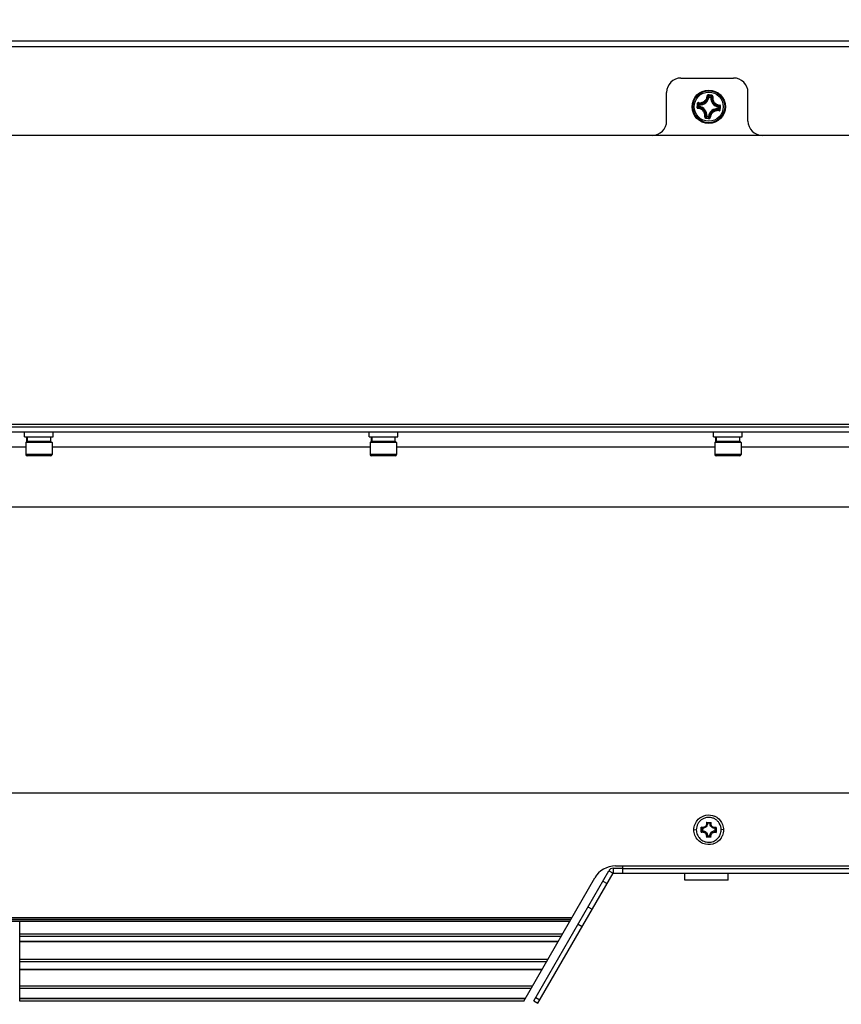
# Model space of a CAD drawing. Header units: millimetres. Extents: x 0 to 420, y 0 to 297.
# Tile 76 of 104: x 213 to 256, y 204 to 255. Entities that reach past the tile are written whole.
import ezdxf

# ---------------------------------------------------------------- set-up
doc = ezdxf.new("R2010")
doc.units = ezdxf.units.MM
doc.header["$LTSCALE"] = 23.1
doc.layers.get('0').update_dxf_attribs({"linetype": 'CONTINUOUS'})
doc.layers.add('02___PRT_ALL_AXES', color=7, linetype='CONTINUOUS')
doc.layers.add('DIM_PILOTEES', color=7, linetype='CONTINUOUS')
doc.styles.get("Standard").update_dxf_attribs({"font": 'txt', "width": 0.7})
doc.dimstyles.new('DIMSTYLE_2', dxfattribs={"dimtxt": 2.5, "dimasz": 3.5, "dimexe": 2, "dimexo": 0, "dimtad": 1, "dimlfac": 4, "dimdsep": 46, "dimtxsty": 'Standard', "dimblk": '_FILLED', "dimblk1": '_FILLED', "dimblk2": '_FILLED', "dimcen": 0.09, "dimazin": 2, "dimtp": 0.8, "dimtm": 0.8, "dimtfac": 1, "dimtofl": 0, "dimtmove": 0, "dimatfit": 3, "dimldrblk": '_FILLED', "dimfxl": 0, "dimtolj": 1, "dimarcsym": 0})

# ---------------------------------------------------------------- blocks, each defined once
blk = doc.blocks.new('_FILLED')
at = {"color": 0, "linetype": 'ByBlock'}
blk.add_solid([(0, 0), (-1, 0.143), (-1, -0.143)], dxfattribs=at)
blk = doc.blocks.new('*D3')
at = {"layer": 'DIM_PILOTEES', "color": 2, "linetype": 'Continuous'}
for p, q in [((44.092, 203.811), (44.092, 268.512)), ((294.092, 203.807), (294.092, 268.512)), ((44.092, 266.512), (169.092, 266.512)), ((294.092, 266.512), (169.092, 266.512))]:
    blk.add_line(p, q, dxfattribs=at)
at = {"layer": 'DIM_PILOTEES', "color": 2, "linetype": 'Continuous', "xscale": 3.5, "yscale": 3.5, "zscale": 3.5, "rotation": 180}
blk.add_blockref('_FILLED', (44.092, 266.512), dxfattribs=at)
at = {"layer": 'DIM_PILOTEES', "color": 2, "linetype": 'Continuous', "xscale": 3.5, "yscale": 3.5, "zscale": 3.5}
blk.add_blockref('_FILLED', (294.092, 266.512), dxfattribs=at)
at = {"layer": 'DIM_PILOTEES', "color": 2, "linetype": 'Continuous', "insert": (168.02, 269.637), "char_height": 2.5, "width": 10.98214, "attachment_point": 2, "line_spacing_factor": 0.9}
blk.add_mtext('{\\ftxt;\\W0.0001;\\H0.0001;\\~}{\\ftxt;\\W2.9285714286;\\H2.5; }{\\ftxt;\\W0.0001;\\H0.0001;\\~}', dxfattribs=at)

msp = doc.modelspace()

# ---------------------------------------------------------------- linework, layer by layer
at = {"color": 7, "linetype": 'Continuous'}
for p, q in [((249.2482, 251.2327), (249.2237, 251.2367)), ((249.2511, 251.2573), (249.246, 251.2641)), ((249.2482, 251.2327), (249.2511, 251.2573)), ((249.2482, 251.2327), (249.3287, 251.2231)), ((249.2511, 251.2573), (249.3316, 251.2478)), ((249.3287, 251.2231), (249.3316, 251.2478)), ((249.3287, 251.2231), (249.3535, 251.2213)), ((249.3316, 251.2478), (249.3392, 251.2541)), ((248.6502, 250.7107), (248.6405, 250.7026)), ((248.7009, 250.7507), (248.6938, 250.7454)), ((248.7009, 250.7507), (248.7104, 250.8312)), ((248.7256, 250.7478), (248.7009, 250.7507)), ((248.7104, 250.8312), (248.7052, 250.8376)), ((248.7351, 250.8283), (248.7104, 250.8312)), ((248.7256, 250.7478), (248.7215, 250.7233)), ((248.7256, 250.7478), (248.7351, 250.8282)), ((248.7351, 250.8283), (248.7369, 250.8531)), ((249.7331, 250.71), (249.7235, 250.6295)), ((249.7331, 250.71), (249.7372, 250.7345)), ((249.7331, 250.71), (249.7578, 250.7071)), ((249.7578, 250.7071), (249.7482, 250.6266)), ((249.7578, 250.7071), (249.7648, 250.7124)), ((249.8084, 250.747), (249.8181, 250.7552)), ((249.1299, 250.2347), (249.1051, 250.2364)), ((249.127, 250.21), (249.1194, 250.2037)), ((249.1299, 250.2347), (249.127, 250.21)), ((249.2075, 250.2004), (249.127, 250.21)), ((249.2104, 250.2251), (249.13, 250.2347)), ((249.2104, 250.2251), (249.2075, 250.2004)), ((249.2075, 250.2004), (249.2126, 250.1937)), ((249.2104, 250.2251), (249.2349, 250.2211)), ((249.7235, 250.6295), (249.7218, 250.6047)), ((249.7235, 250.6295), (249.7482, 250.6266)), ((249.7482, 250.6266), (249.7535, 250.6202)), ((252.0293, 249.2289), (246.2793, 249.2289)), ((44.5293, 234.1414), (293.9168, 234.1414)), ((293.9168, 233.9789), (44.5293, 233.9789)), ((44.5418, 233.7289), (293.9168, 233.7289)), ((213.4793, 233.4789), (213.4793, 233.7289)), ((214.9793, 233.4789), (214.9793, 233.7289)), ((231.4793, 233.4789), (231.4793, 233.7289)), ((232.9793, 233.4789), (232.9793, 233.7289)), ((249.4793, 233.4789), (249.4793, 233.7289)), ((250.9793, 233.4789), (250.9793, 233.7289)), ((213.4793, 233.4789), (214.9793, 233.4789)), ((213.5956, 233.2289), (213.5418, 233.1751)), ((214.9168, 233.1751), (213.5418, 233.1751)), ((213.5418, 233.1751), (213.5418, 232.5539)), ((214.8631, 233.2289), (213.5956, 233.2289)), ((213.6043, 233.2289), (213.6043, 233.4789)), ((213.6117, 233.2289), (213.6117, 233.4789)), ((213.6362, 233.2289), (213.6362, 233.4789)), ((214.8543, 233.2289), (214.8543, 233.4789)), ((214.8631, 233.2289), (214.9168, 233.1751)), ((214.9168, 233.1751), (214.9168, 232.5539)), ((231.4793, 233.4789), (232.9793, 233.4789)), ((231.5956, 233.2289), (231.5418, 233.1751)), ((232.9168, 233.1751), (231.5418, 233.1751)), ((231.5418, 233.1751), (231.5418, 232.5539)), ((232.8631, 233.2289), (231.5956, 233.2289)), ((231.6043, 233.2289), (231.6043, 233.4789)), ((231.6117, 233.2289), (231.6117, 233.4789)), ((231.6362, 233.2289), (231.6362, 233.4789)), ((232.8543, 233.2289), (232.8543, 233.4789)), ((232.8631, 233.2289), (232.9168, 233.1751)), ((232.9168, 233.1751), (232.9168, 232.5539)), ((249.4793, 233.4789), (250.9793, 233.4789)), ((249.5956, 233.2289), (249.5418, 233.1751)), ((250.9168, 233.1751), (249.5418, 233.1751)), ((249.5418, 233.1751), (249.5418, 232.5539)), ((250.8631, 233.2289), (249.5956, 233.2289)), ((249.6043, 233.2289), (249.6043, 233.4789)), ((249.6117, 233.2289), (249.6117, 233.4789)), ((249.6362, 233.2289), (249.6362, 233.4789)), ((250.8543, 233.2289), (250.8543, 233.4789)), ((250.8631, 233.2289), (250.9168, 233.1751)), ((250.9168, 233.1751), (250.9168, 232.5539)), ((213.5418, 232.9264), (196.9168, 232.9264)), ((231.5418, 232.9264), (214.9168, 232.9264)), ((249.5418, 232.9264), (232.9168, 232.9264)), ((267.5418, 232.9264), (250.9168, 232.9264)), ((214.9168, 232.5539), (213.5418, 232.5539)), ((214.8418, 232.4789), (213.6168, 232.4789)), ((232.9168, 232.5539), (231.5418, 232.5539)), ((232.8418, 232.4789), (231.6168, 232.4789)), ((250.9168, 232.5539), (249.5418, 232.5539)), ((250.8418, 232.4789), (249.6168, 232.4789)), ((48.3543, 214.8636), (290.1043, 214.8636)), ((249.1051, 213.3208), (249.3606, 213.3181)), ((249.2967, 213.2825), (249.1679, 213.2839)), ((248.4543, 212.9288), (248.579, 212.9455)), ((248.8355, 212.8047), (248.8383, 213.0599)), ((248.8903, 213.0125), (248.8889, 212.8837)), ((249.1606, 212.6064), (249.2894, 212.6051)), ((249.567, 212.8764), (249.5684, 213.0052)), ((249.6218, 213.0515), (249.619, 212.7963)), ((250.0043, 212.9288), (249.8782, 212.9457)), ((249.3522, 212.5354), (249.0967, 212.5381)), ((244.3595, 211.0414), (274.0991, 211.0414)), ((240.0843, 203.9882), (244.0121, 210.7914)), ((244.0121, 210.7914), (244.2287, 210.6664)), ((244.2287, 210.9164), (244.7287, 210.9164)), ((244.2287, 210.9164), (244.2287, 210.6664)), ((247.9888, 210.2914), (247.9888, 210.6664)), ((250.2388, 210.2914), (250.2388, 210.6664)), ((239.5606, 203.9789), (243.277, 210.4164)), ((243.6996, 210.2501), (243.9162, 210.1251)), ((250.2388, 210.2914), (247.9888, 210.2914)), ((242.9188, 208.8977), (243.1353, 208.7727)), ((96.375, 208.3493), (242.0836, 208.3493)), ((96.4272, 208.2588), (242.0314, 208.2588)), ((96.477, 208.1727), (241.9817, 208.1727)), ((96.4873, 208.1548), (241.9714, 208.1548)), ((213.2293, 203.9789), (213.2293, 208.1548)), ((242.3988, 207.997), (242.6153, 207.872)), ((241.5775, 207.4726), (213.2293, 207.4726)), ((241.5033, 207.344), (213.2293, 207.344)), ((213.2293, 207.1127), (241.3697, 207.1127)), ((213.2293, 207.0912), (241.3574, 207.0912)), ((240.8144, 206.1507), (213.2293, 206.1507)), ((240.7401, 206.0221), (213.2293, 206.0221)), ((240.512, 205.6269), (213.2293, 205.6269)), ((240.4996, 205.6054), (213.2293, 205.6054)), ((240.0121, 204.761), (213.2293, 204.761)), ((239.9379, 204.6324), (213.2293, 204.6324)), ((239.637, 204.1114), (213.2293, 204.1114)), ((239.6247, 204.0899), (213.2293, 204.0899)), ((239.5606, 203.9789), (213.2293, 203.9789)), ((240.0843, 203.9882), (240.3008, 203.8632)), ((240.1893, 204.17), (240.4058, 204.045))]:
    msp.add_line(p, q, dxfattribs=at)
at = {"color": 2, "linetype": 'Continuous'}
for p, q in [((248.9162, 212.9935), (248.9162, 212.9499)), ((249.5412, 212.9935), (249.5412, 212.9499))]:
    msp.add_line(p, q, dxfattribs=at)
at = {"color": 3, "linetype": 'Continuous'}
for p, q in [((244.7287, 211.0414), (244.7287, 210.6664)), ((240.3008, 203.8632), (244.2287, 210.6664)), ((244.2287, 210.6664), (274.23, 210.6664)), ((244.7287, 210.9055), (273.73, 210.9055))]:
    msp.add_line(p, q, dxfattribs=at)
at = {"color": 7, "linetype": 'Continuous'}
for radius in [0.8704, 0.8702, 0.8344, 0.7601]:
    msp.add_circle((249.2293, 250.7289), radius, dxfattribs=at)
for centre, radius, start, end in [((248.7698, 251.312), 0.485, 265.90118, 350.58105), ((248.7698, 251.312), 0.4601, 265.90152, 350.58066), ((248.3208, 250.5241), 1.1502, 39.97138, 42.08617), ((248.2427, 250.459), 1.2519, 38.40664, 39.95839), ((245.9667, 223.2002), 28.3031, 83.0478, 83.43412), ((248.2185, 250.483), 1.2907, 37.24242, 40.29249), ((245.944, 222.994), 28.5405, 83.05127, 83.43758), ((249.8125, 251.1885), 0.485, 175.90118, 260.58105), ((250.1531, 250.2555), 1.2883, 126.18722, 129.18213), ((249.8125, 251.1885), 0.4601, 175.90156, 260.58066), ((250.1257, 250.2357), 1.2521, 126.53237, 128.07552), ((250.0652, 250.3169), 1.1508, 124.39677, 126.51954), ((276.9629, 247.4416), 28.5395, 173.24027, 173.4334), ((276.9631, 247.4424), 28.5396, 173.04875, 173.24188), ((276.7583, 247.4663), 28.3034, 173.04796, 173.43427), ((249.4848, 249.7057), 1.3064, 127.26162, 129.70582), ((249.7048, 251.6543), 1.2909, 216.1898, 219.25082), ((249.4343, 249.8201), 1.1505, 129.97502, 132.08555), ((249.6418, 251.5651), 1.1515, 214.39769, 216.52526), ((249.4989, 249.7426), 1.2514, 128.40682, 129.96253), ((249.7223, 251.6251), 1.2519, 216.53734, 218.07525), ((248.6462, 250.2693), 0.4601, 355.90152, 80.5807), ((248.6462, 250.2693), 0.485, 355.90118, 80.58105), ((248.9595, 251.7154), 1.2518, 308.40661, 309.96187), ((249.0246, 251.6373), 1.1501, 309.97494, 312.08629), ((248.9737, 251.7523), 1.3066, 307.26186, 309.7056), ((221.7004, 253.9915), 28.3034, 353.04796, 353.43427), ((221.4957, 254.0162), 28.5395, 353.24027, 353.4334), ((248.3932, 251.1413), 1.1513, 304.39757, 306.51945), ((248.3056, 251.2021), 1.288, 306.18689, 309.18238), ((252.4918, 278.2576), 28.3031, 263.04812, 263.43443), ((248.3332, 251.2218), 1.2517, 306.53165, 308.0753), ((249.6889, 250.1458), 0.485, 85.90118, 170.58105), ((250.2401, 250.9748), 1.2907, 217.24242, 220.29247), ((249.6889, 250.1458), 0.4601, 85.90156, 170.58066), ((250.216, 250.9988), 1.2519, 218.40664, 219.95838), ((250.1378, 250.9336), 1.1501, 219.97137, 222.0863), ((248.736, 249.8324), 1.2523, 36.53805, 38.07548), ((248.8172, 249.8929), 1.151, 34.39702, 36.52534), ((248.7536, 249.8033), 1.2911, 36.1901, 39.25057), ((221.4955, 254.0154), 28.5396, 353.04875, 353.24188), ((252.518, 278.4634), 28.5405, 263.04447, 263.43079), ((213.6168, 232.5539), 0.075, 180, 270), ((214.8418, 232.5539), 0.075, 270, 0), ((231.6168, 232.5539), 0.075, 180, 270), ((232.8418, 232.5539), 0.075, 270, 0), ((249.6168, 232.5539), 0.075, 180, 270), ((250.8418, 232.5539), 0.075, 270, 0), ((249.2224, 212.9184), 0.7873, 55.55415, 66.8421), ((249.2276, 212.9281), 0.6489, 150.72237, 180.00016), ((249.2297, 212.9281), 0.6489, 0.00336, 32.1387), ((249.2297, 212.9314), 0.6489, 0.0013, 29.40935), ((249.5708, 212.3629), 0.8578, 146.45664, 148.99797), ((248.5354, 213.1198), 0.809, 318.91829, 320.61214), ((249.9282, 213.1101), 0.8144, 218.33281, 220.04821), ((248.8777, 212.3694), 0.8555, 29.93553, 32.45006), ((249.2257, 212.9318), 0.7795, 325.99575, 337.31172), ((244.3595, 209.7914), 1.25, 90, 150.00169), ((244.2287, 210.6664), 0.25, 90, 150)]:
    msp.add_arc(centre, radius, start, end, dxfattribs=at)
for points, knots in [([(248.6917, 250.9146), (248.7199, 250.9096), (248.7777, 250.9055), (248.8639, 250.9176), (248.946, 250.9476), (249.0202, 250.9942), (249.0829, 251.0554), (249.1312, 251.1283), (249.1631, 251.2092), (249.1727, 251.2664), (249.1744, 251.295)], [0, 0, 0, 0, 0.1241448, 0.2489665, 0.3743331, 0.5000011, 0.6256686, 0.751035, 0.8758568, 1, 1, 1, 1]), ([(248.692, 250.9408), (248.7187, 250.9361), (248.7734, 250.9323), (248.8549, 250.9438), (248.9326, 250.9721), (249.0028, 251.0163), (249.0622, 251.0742), (249.1079, 251.1432), (249.1381, 251.2197), (249.1472, 251.2738), (249.1489, 251.3008)], [0, 0, 0, 0, 0.1240276, 0.2488243, 0.3742407, 0.5000006, 0.62576, 0.7511763, 0.8759732, 1, 1, 1, 1]), ([(249.2057, 251.3475), (249.1989, 251.3483), (249.1848, 251.3471), (249.1663, 251.3373), (249.1531, 251.3211), (249.1493, 251.3076), (249.1489, 251.3008)], [0, 0, 0, 0, 0.2518551, 0.5029894, 0.7523418, 1, 1, 1, 1]), ([(249.1489, 251.3008), (249.152, 251.3007), (249.1577, 251.3002), (249.1654, 251.2989), (249.1706, 251.2975), (249.1734, 251.2962), (249.1742, 251.2954), (249.1744, 251.295)], [0, 0, 0, 0, 0.3478051, 0.6537847, 0.8782901, 0.9519757, 1, 1, 1, 1]), ([(249.203, 251.3177), (249.1996, 251.3181), (249.1926, 251.3176), (249.1833, 251.3129), (249.1766, 251.305), (249.1746, 251.2983), (249.1744, 251.295)], [0, 0, 0, 0, 0.254612, 0.5058332, 0.7536221, 1, 1, 1, 1]), ([(249.2057, 251.3475), (249.2053, 251.3441), (249.2046, 251.3375), (249.2037, 251.3287), (249.2031, 251.3225), (249.203, 251.3191), (249.2029, 251.318), (249.203, 251.3177)], [0, 0, 0, 0, 0.3459003, 0.6614625, 0.8926663, 0.9634668, 1, 1, 1, 1]), ([(249.3968, 251.3249), (249.3964, 251.3215), (249.3957, 251.3149), (249.3944, 251.3061), (249.3935, 251.2999), (249.3929, 251.2966), (249.3927, 251.2956), (249.3925, 251.2952)], [0, 0, 0, 0, 0.345898, 0.6614587, 0.8926627, 0.9634644, 1, 1, 1, 1]), ([(249.415, 251.2665), (249.4156, 251.2698), (249.4153, 251.2767), (249.4106, 251.2859), (249.4026, 251.2927), (249.3959, 251.2948), (249.3925, 251.2952)], [0, 0, 0, 0, 0.2463777, 0.4941664, 0.7453876, 1, 1, 1, 1]), ([(249.4412, 251.2662), (249.4424, 251.2728), (249.4419, 251.2868), (249.4328, 251.3057), (249.4171, 251.3196), (249.4036, 251.3241), (249.3968, 251.3249)], [0, 0, 0, 0, 0.2476456, 0.4969993, 0.7481352, 1, 1, 1, 1]), ([(249.415, 251.2665), (249.41, 251.2383), (249.406, 251.1805), (249.418, 251.0943), (249.448, 251.0122), (249.4947, 250.938), (249.5559, 250.8753), (249.6287, 250.827), (249.7097, 250.7951), (249.7668, 250.7855), (249.7955, 250.7838)], [0, 0, 0, 0, 0.1241436, 0.2489644, 0.3743307, 0.500001, 0.6256711, 0.7510373, 0.8758582, 1, 1, 1, 1]), ([(249.4412, 251.2662), (249.4382, 251.2668), (249.4324, 251.2676), (249.4247, 251.2682), (249.4193, 251.268), (249.4163, 251.2674), (249.4153, 251.2668), (249.415, 251.2665)], [0, 0, 0, 0, 0.3478521, 0.6538568, 0.8783455, 0.9520073, 1, 1, 1, 1]), ([(249.4412, 251.2662), (249.4365, 251.2395), (249.4327, 251.1848), (249.4442, 251.1033), (249.4726, 251.0256), (249.5167, 250.9554), (249.5747, 250.896), (249.6436, 250.8503), (249.7202, 250.8201), (249.7742, 250.811), (249.8013, 250.8093)], [0, 0, 0, 0, 0.1240262, 0.248822, 0.3742382, 0.5000004, 0.6257625, 0.7511785, 0.8759746, 1, 1, 1, 1]), ([(248.6107, 250.7053), (248.6099, 250.6985), (248.6111, 250.6844), (248.6209, 250.6658), (248.6372, 250.6526), (248.6506, 250.6489), (248.6574, 250.6485)], [0, 0, 0, 0, 0.2518646, 0.5029982, 0.7523478, 1, 1, 1, 1]), ([(248.6107, 250.7053), (248.6141, 250.7049), (248.6207, 250.7041), (248.6296, 250.7033), (248.6357, 250.7027), (248.6391, 250.7026), (248.6402, 250.7025), (248.6405, 250.7026)], [0, 0, 0, 0, 0.3458998, 0.6614635, 0.8926666, 0.9634673, 1, 1, 1, 1]), ([(248.692, 250.9408), (248.6854, 250.9419), (248.6714, 250.9415), (248.6525, 250.9324), (248.6386, 250.9166), (248.6342, 250.9032), (248.6333, 250.8964)], [0, 0, 0, 0, 0.2476478, 0.4970024, 0.7481383, 1, 1, 1, 1]), ([(248.6333, 250.8964), (248.6368, 250.896), (248.6433, 250.8953), (248.6522, 250.894), (248.6583, 250.8931), (248.6616, 250.8925), (248.6626, 250.8922), (248.663, 250.8921)], [0, 0, 0, 0, 0.3458823, 0.6614332, 0.892638, 0.9634471, 1, 1, 1, 1]), ([(248.6405, 250.7026), (248.6401, 250.6992), (248.6406, 250.6922), (248.6453, 250.6828), (248.6532, 250.6762), (248.6599, 250.6742), (248.6632, 250.674)], [0, 0, 0, 0, 0.254612, 0.5058332, 0.7536221, 1, 1, 1, 1]), ([(248.6574, 250.6485), (248.6575, 250.6515), (248.658, 250.6573), (248.6593, 250.665), (248.6607, 250.6702), (248.6621, 250.6729), (248.6628, 250.6738), (248.6632, 250.674)], [0, 0, 0, 0, 0.3478125, 0.6537951, 0.8782991, 0.9519813, 1, 1, 1, 1]), ([(248.6917, 250.9146), (248.6884, 250.9152), (248.6815, 250.9148), (248.6723, 250.9102), (248.6655, 250.9022), (248.6634, 250.8955), (248.663, 250.8921)], [0, 0, 0, 0, 0.2463777, 0.4941664, 0.7453876, 1, 1, 1, 1]), ([(249.0436, 250.1913), (249.0486, 250.2195), (249.0527, 250.2773), (249.0406, 250.3635), (249.0106, 250.4456), (248.964, 250.5198), (248.9028, 250.5825), (248.8299, 250.6308), (248.749, 250.6627), (248.6918, 250.6722), (248.6632, 250.674)], [0, 0, 0, 0, 0.1241436, 0.2489644, 0.3743307, 0.500001, 0.6256711, 0.7510373, 0.8758582, 1, 1, 1, 1]), ([(248.692, 250.9408), (248.6915, 250.9377), (248.6906, 250.932), (248.6901, 250.9243), (248.6902, 250.9189), (248.6909, 250.9159), (248.6914, 250.9149), (248.6917, 250.9146)], [0, 0, 0, 0, 0.3478513, 0.6538567, 0.8783441, 0.9520059, 1, 1, 1, 1]), ([(248.7009, 250.7507), (248.7002, 250.7446), (248.7037, 250.7314), (248.7154, 250.7243), (248.7215, 250.7233)], [0, 0, 0, 0, 0.4999872, 1, 1, 1, 1]), ([(249.7578, 250.7071), (249.7584, 250.7132), (249.7549, 250.7264), (249.7432, 250.7335), (249.7372, 250.7345)], [0, 0, 0, 0, 0.4999872, 1, 1, 1, 1]), ([(249.8013, 250.8093), (249.8011, 250.8062), (249.8006, 250.8005), (249.7993, 250.7928), (249.7979, 250.7876), (249.7966, 250.7848), (249.7958, 250.784), (249.7955, 250.7838)], [0, 0, 0, 0, 0.3478125, 0.6537951, 0.8782991, 0.9519813, 1, 1, 1, 1]), ([(249.8181, 250.7552), (249.8185, 250.7586), (249.818, 250.7656), (249.8133, 250.7749), (249.8054, 250.7816), (249.7988, 250.7836), (249.7955, 250.7838)], [0, 0, 0, 0, 0.254612, 0.5058332, 0.7536221, 1, 1, 1, 1]), ([(249.848, 250.7524), (249.8487, 250.7593), (249.8475, 250.7733), (249.8377, 250.7919), (249.8215, 250.8052), (249.808, 250.8089), (249.8013, 250.8093)], [0, 0, 0, 0, 0.2518646, 0.5029982, 0.7523478, 1, 1, 1, 1]), ([(249.848, 250.7525), (249.8445, 250.7529), (249.838, 250.7537), (249.8291, 250.7545), (249.8229, 250.7551), (249.8196, 250.7552), (249.8185, 250.7553), (249.8181, 250.7552)], [0, 0, 0, 0, 0.3458998, 0.6614635, 0.8926666, 0.9634673, 1, 1, 1, 1]), ([(249.0174, 250.1916), (249.0221, 250.2183), (249.0259, 250.273), (249.0145, 250.3545), (248.9861, 250.4322), (248.9419, 250.5024), (248.884, 250.5617), (248.815, 250.6075), (248.7385, 250.6377), (248.6844, 250.6468), (248.6574, 250.6485)], [0, 0, 0, 0, 0.1240262, 0.248822, 0.3742382, 0.5000004, 0.6257625, 0.7511785, 0.8759746, 1, 1, 1, 1]), ([(249.0174, 250.1916), (249.0163, 250.1849), (249.0167, 250.171), (249.0258, 250.1521), (249.0416, 250.1382), (249.055, 250.1337), (249.0618, 250.1329)], [0, 0, 0, 0, 0.2476505, 0.4970087, 0.7481468, 1, 1, 1, 1]), ([(249.0174, 250.1916), (249.0205, 250.191), (249.0262, 250.1902), (249.0339, 250.1896), (249.0393, 250.1898), (249.0423, 250.1904), (249.0433, 250.1909), (249.0436, 250.1913)], [0, 0, 0, 0, 0.3478521, 0.6538568, 0.8783455, 0.9520073, 1, 1, 1, 1]), ([(249.0436, 250.1913), (249.0431, 250.188), (249.0434, 250.1811), (249.048, 250.1719), (249.056, 250.1651), (249.0627, 250.1629), (249.0661, 250.1626)], [0, 0, 0, 0, 0.2463777, 0.4941664, 0.7453876, 1, 1, 1, 1]), ([(249.0618, 250.1329), (249.0622, 250.1363), (249.063, 250.1429), (249.0642, 250.1517), (249.0651, 250.1579), (249.0658, 250.1612), (249.066, 250.1622), (249.0661, 250.1626)], [0, 0, 0, 0, 0.345898, 0.6614587, 0.8926627, 0.9634644, 1, 1, 1, 1]), ([(249.2075, 250.2004), (249.2136, 250.1998), (249.2268, 250.2033), (249.2339, 250.215), (249.2349, 250.2211)], [0, 0, 0, 0, 0.4999872, 1, 1, 1, 1]), ([(249.2529, 250.1103), (249.2597, 250.1095), (249.2738, 250.1107), (249.2924, 250.1205), (249.3056, 250.1367), (249.3093, 250.1502), (249.3097, 250.1569)], [0, 0, 0, 0, 0.2518713, 0.5030089, 0.7523596, 1, 1, 1, 1]), ([(249.2556, 250.1401), (249.259, 250.1397), (249.2661, 250.1402), (249.2754, 250.1449), (249.2821, 250.1528), (249.284, 250.1594), (249.2842, 250.1628)], [0, 0, 0, 0, 0.254612, 0.5058333, 0.7536221, 1, 1, 1, 1]), ([(249.7669, 250.5432), (249.7387, 250.5482), (249.6809, 250.5523), (249.5947, 250.5402), (249.5126, 250.5102), (249.4384, 250.4636), (249.3757, 250.4024), (249.3274, 250.3295), (249.2955, 250.2485), (249.286, 250.1914), (249.2842, 250.1628)], [0, 0, 0, 0, 0.1241431, 0.2489649, 0.3743316, 0.4999995, 0.625667, 0.7510335, 0.8758551, 1, 1, 1, 1]), ([(249.3097, 250.1569), (249.3067, 250.1571), (249.3009, 250.1576), (249.2932, 250.1589), (249.288, 250.1603), (249.2853, 250.1616), (249.2844, 250.1624), (249.2842, 250.1628)], [0, 0, 0, 0, 0.3478299, 0.6538197, 0.8783201, 0.9519943, 1, 1, 1, 1]), ([(249.7666, 250.517), (249.7399, 250.5217), (249.6853, 250.5255), (249.6037, 250.514), (249.526, 250.4857), (249.4558, 250.4415), (249.3965, 250.3835), (249.3507, 250.3146), (249.3205, 250.238), (249.3114, 250.184), (249.3097, 250.1569)], [0, 0, 0, 0, 0.1240267, 0.2488237, 0.3742402, 0.5000001, 0.6257595, 0.7511757, 0.8759724, 1, 1, 1, 1]), ([(249.7218, 250.6047), (249.7279, 250.6043), (249.7409, 250.6085), (249.7474, 250.6205), (249.7482, 250.6266)], [0, 0, 0, 0, 0.5000128, 1, 1, 1, 1]), ([(249.7666, 250.517), (249.7733, 250.5158), (249.7873, 250.5163), (249.8061, 250.5254), (249.82, 250.5412), (249.8245, 250.5546), (249.8253, 250.5614)], [0, 0, 0, 0, 0.2476614, 0.4970133, 0.748144, 1, 1, 1, 1]), ([(249.7666, 250.517), (249.7672, 250.52), (249.768, 250.5258), (249.7686, 250.5335), (249.7684, 250.5389), (249.7678, 250.5419), (249.7673, 250.5429), (249.7669, 250.5432)], [0, 0, 0, 0, 0.3478493, 0.6538537, 0.8783419, 0.9520047, 1, 1, 1, 1]), ([(249.7669, 250.5432), (249.7702, 250.5426), (249.7771, 250.543), (249.7864, 250.5476), (249.7931, 250.5556), (249.7953, 250.5623), (249.7957, 250.5657)], [0, 0, 0, 0, 0.2463777, 0.4941664, 0.7453876, 1, 1, 1, 1]), ([(249.8253, 250.5614), (249.8219, 250.5617), (249.8153, 250.5625), (249.8065, 250.5638), (249.8004, 250.5647), (249.797, 250.5653), (249.796, 250.5655), (249.7957, 250.5657)], [0, 0, 0, 0, 0.3458846, 0.6614369, 0.8926416, 0.9634496, 1, 1, 1, 1]), ([(249.2529, 250.1103), (249.2533, 250.1137), (249.2541, 250.1203), (249.255, 250.1291), (249.2555, 250.1353), (249.2556, 250.1387), (249.2557, 250.1397), (249.2556, 250.1401)], [0, 0, 0, 0, 0.3459003, 0.6614625, 0.8926663, 0.9634668, 1, 1, 1, 1]), ([(248.6847, 213.4802), (248.7915, 213.586), (249.075, 213.7361), (249.3939, 213.7012), (249.532, 213.6423)], [0, 0, 0, 0, 0.5002778, 1, 1, 1, 1]), ([(249.2356, 213.5774), (249.1778, 213.5781), (249.0614, 213.5637), (248.8991, 213.4968), (248.7603, 213.3896), (248.6898, 213.2958), (248.6615, 213.2454)], [0, 0, 0, 0, 0.2500676, 0.500102, 0.7500824, 1, 1, 1, 1]), ([(249.1051, 213.3208), (249.1111, 213.3026), (249.118, 213.2642), (249.112, 213.2061), (249.0904, 213.1519), (249.0547, 213.1056), (249.0077, 213.071), (248.9529, 213.0505), (248.8947, 213.0459), (248.8564, 213.0536), (248.8383, 213.0599)], [0, 0, 0, 0, 0.1249486, 0.2498844, 0.3748412, 0.4998257, 0.6248429, 0.7498878, 0.8749407, 1, 1, 1, 1]), ([(249.1679, 213.2839), (249.1687, 213.2657), (249.1664, 213.229), (249.1468, 213.1587), (249.0952, 213.0807), (249.016, 213.0308), (248.9452, 213.0128), (248.9085, 213.0113), (248.8903, 213.0125)], [0, 0, 0, 0, 0.1252893, 0.2505761, 0.4998406, 0.7492017, 0.874592, 1, 1, 1, 1]), ([(249.1679, 213.2839), (249.1632, 213.287), (249.1428, 213.3003), (249.1217, 213.3124), (249.1051, 213.3208)], [0, 0, 0, 0, 0.2325524, 1, 1, 1, 1]), ([(249.7792, 213.2733), (249.7505, 213.319), (249.6813, 213.4036), (249.5496, 213.5006), (249.398, 213.5621), (249.2896, 213.5769), (249.2356, 213.5774)], [0, 0, 0, 0, 0.2499235, 0.4999054, 0.7499354, 1, 1, 1, 1]), ([(249.5684, 213.0052), (249.5502, 213.0044), (249.5135, 213.0067), (249.4431, 213.0262), (249.365, 213.0778), (249.3151, 213.1568), (249.297, 213.2276), (249.2956, 213.2643), (249.2967, 213.2825)], [0, 0, 0, 0, 0.1254093, 0.2507998, 0.5001594, 0.7494223, 0.8747094, 1, 1, 1, 1]), ([(249.2967, 213.2825), (249.3015, 213.2855), (249.3223, 213.2983), (249.3437, 213.31), (249.3606, 213.3181)], [0, 0, 0, 0, 0.232601, 1, 1, 1, 1]), ([(249.6218, 213.0515), (249.6035, 213.0455), (249.565, 213.0387), (249.5069, 213.0446), (249.4526, 213.0662), (249.4064, 213.1019), (249.3717, 213.1488), (249.3512, 213.2035), (249.3465, 213.2617), (249.3542, 213.3), (249.3606, 213.3181)], [0, 0, 0, 0, 0.1250612, 0.2501145, 0.3751586, 0.5001743, 0.6251573, 0.7501133, 0.8750496, 1, 1, 1, 1]), ([(248.5787, 212.9281), (248.5787, 212.8859), (248.5869, 212.8014), (248.6237, 212.6796), (248.6833, 212.5672), (248.7636, 212.4685), (248.8616, 212.3872), (248.9735, 212.3264), (249.095, 212.2884), (249.1795, 212.2792), (249.2217, 212.2788)], [0, 0, 0, 0, 0.124942, 0.2498928, 0.3748598, 0.499848, 0.6248594, 0.7498925, 0.874938, 1, 1, 1, 1]), ([(248.8355, 212.8047), (248.8538, 212.8106), (248.8923, 212.8175), (248.9504, 212.8116), (249.0047, 212.79), (249.0509, 212.7543), (249.0856, 212.7073), (249.1061, 212.6527), (249.1108, 212.5945), (249.1031, 212.5562), (249.0967, 212.5381)], [0, 0, 0, 0, 0.1250612, 0.2501145, 0.3751586, 0.5001743, 0.6251573, 0.7501133, 0.8750496, 1, 1, 1, 1]), ([(248.8903, 213.0125), (248.8859, 213.0158), (248.8675, 213.0304), (248.8503, 213.0466), (248.8383, 213.0599)], [0, 0, 0, 0, 0.2365379, 1, 1, 1, 1]), ([(248.8889, 212.8837), (248.8861, 212.88), (248.8748, 212.8646), (248.8639, 212.8489), (248.8559, 212.8369)], [0, 0, 0, 0, 0.2429936, 1, 1, 1, 1]), ([(248.8889, 212.8837), (248.9071, 212.8845), (248.9438, 212.8822), (249.0142, 212.8627), (249.0923, 212.8111), (249.1422, 212.7321), (249.1603, 212.6613), (249.1618, 212.6246), (249.1606, 212.6064)], [0, 0, 0, 0, 0.1254093, 0.2507998, 0.5001594, 0.7494223, 0.8747094, 1, 1, 1, 1]), ([(249.1451, 212.5882), (249.1414, 212.584), (249.126, 212.5666), (249.1097, 212.55), (249.0967, 212.5381)], [0, 0, 0, 0, 0.2415399, 1, 1, 1, 1]), ([(249.2217, 212.2788), (249.2644, 212.2783), (249.3503, 212.2859), (249.4741, 212.3222), (249.5885, 212.3822), (249.6888, 212.4634), (249.7712, 212.5628), (249.8324, 212.6764), (249.8702, 212.7997), (249.8787, 212.8854), (249.8787, 212.9281)], [0, 0, 0, 0, 0.1250616, 0.2501075, 0.3751412, 0.5001532, 0.6251417, 0.7501085, 0.8750588, 1, 1, 1, 1]), ([(249.2894, 212.6051), (249.2887, 212.6232), (249.2909, 212.6599), (249.3105, 212.7303), (249.3621, 212.8082), (249.4413, 212.8581), (249.5121, 212.8761), (249.5488, 212.8776), (249.567, 212.8764)], [0, 0, 0, 0, 0.1252893, 0.2505761, 0.4998406, 0.7492017, 0.874592, 1, 1, 1, 1]), ([(249.3048, 212.5862), (249.3084, 212.5819), (249.3235, 212.5643), (249.3395, 212.5475), (249.3522, 212.5354)], [0, 0, 0, 0, 0.2415694, 1, 1, 1, 1]), ([(249.3522, 212.5354), (249.3462, 212.5536), (249.3393, 212.592), (249.3453, 212.6501), (249.3669, 212.7043), (249.4026, 212.7505), (249.4496, 212.7852), (249.5044, 212.8056), (249.5626, 212.8103), (249.6009, 212.8026), (249.619, 212.7963)], [0, 0, 0, 0, 0.1249486, 0.2498844, 0.3748412, 0.4998257, 0.6248429, 0.7498878, 0.8749407, 1, 1, 1, 1]), ([(249.567, 212.8764), (249.5697, 212.8726), (249.5809, 212.8568), (249.5917, 212.8408), (249.5996, 212.8284)], [0, 0, 0, 0, 0.2429476, 1, 1, 1, 1]), ([(249.5684, 213.0052), (249.5729, 213.0085), (249.5917, 213.0226), (249.6094, 213.0384), (249.6218, 213.0515)], [0, 0, 0, 0, 0.2366446, 1, 1, 1, 1]), ([(249.8719, 212.4959), (249.7741, 212.3508), (249.4681, 212.1227), (249.0869, 212.1469), (248.9266, 212.2154)], [0, 0, 0, 0, 0.5008092, 1, 1, 1, 1])]:
    msp.add_open_spline(points, degree=3, knots=knots, dxfattribs=at)
for points in [[(249.2511, 251.2573), (249.245, 251.258), (249.2318, 251.2545), (249.2248, 251.2428), (249.2237, 251.2367)], [(249.3535, 251.2213), (249.3539, 251.2275), (249.3497, 251.2405), (249.3377, 251.247), (249.3316, 251.2478)], [(248.7369, 250.8531), (248.7307, 250.8534), (248.7177, 250.8493), (248.7112, 250.8373), (248.7104, 250.8312)], [(249.1051, 250.2364), (249.1048, 250.2303), (249.1089, 250.2173), (249.1209, 250.2108), (249.127, 250.21)], [(248.4543, 212.9288), (248.4543, 213.03), (248.4748, 213.1331), (248.5138, 213.2265)], [(248.5138, 213.2265), (248.553, 213.3206), (248.6123, 213.4084), (248.6847, 213.4802)], [(249.6677, 213.5676), (249.7924, 213.4822), (249.8945, 213.3535), (249.9503, 213.213)], [(249.9503, 213.213), (249.9859, 213.1234), (250.0043, 213.0252), (250.0043, 212.9288)], [(248.5083, 212.6446), (248.4727, 212.7343), (248.4543, 212.8324), (248.4543, 212.9288)], [(248.6725, 212.3898), (248.6022, 212.4624), (248.5456, 212.5507), (248.5083, 212.6446)], [(250.0043, 212.9288), (250.0043, 212.8276), (249.9838, 212.7245), (249.9449, 212.6311)], [(248.9266, 212.2154), (248.8321, 212.2557), (248.7439, 212.316), (248.6725, 212.3898)]]:
    msp.add_open_spline(points, degree=3, dxfattribs=at)
at = {"layer": '02___PRT_ALL_AXES', "color": 7, "linetype": 'Continuous'}
for p, q in [((293.9168, 254.1539), (55.3543, 254.1539)), ((294.2168, 253.8539), (55.3543, 253.8539)), ((247.7793, 252.2289), (250.5293, 252.2289)), ((247.0293, 249.9789), (247.0293, 251.4789)), ((251.2793, 249.9789), (251.2793, 251.4789)), ((246.2793, 249.2289), (212.0293, 249.2289)), ((286.2793, 249.2289), (252.0293, 249.2289)), ((64.4642, 229.8157), (290.1043, 229.8157))]:
    msp.add_line(p, q, dxfattribs=at)
for centre, start, end in [((247.7793, 251.4789), 90, 180), ((250.5293, 251.4789), 0, 90), ((246.2793, 249.9789), 270, 0), ((252.0293, 249.9789), 180, 270)]:
    msp.add_arc(centre, 0.75, start, end, dxfattribs=at)

# ---------------------------------------------------------------- dimensions: what is measured, and where the dimension line sits
at = {"layer": 'DIM_PILOTEES', "color": 2, "linetype": 'Continuous'}
dim = msp.add_linear_dim(base=(294.0918, 266.5119), p1=(44.0918, 203.8115), p2=(294.0918, 203.8068), text='{\\ftxt;\\W0.0001;\\H0.0001;\\~}{\\ftxt;\\W2.9285714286;\\H2.5; }{\\ftxt;\\W0.0001;\\H0.0001;\\~}', dimstyle='DIMSTYLE_2', dxfattribs=at)
dim.commit()
dim.dimension.update_dxf_attribs({"geometry": '*D3', "text_midpoint": (167.663, 266.5119), "dimtype": 160})

doc.saveas('drawing.dxf')
